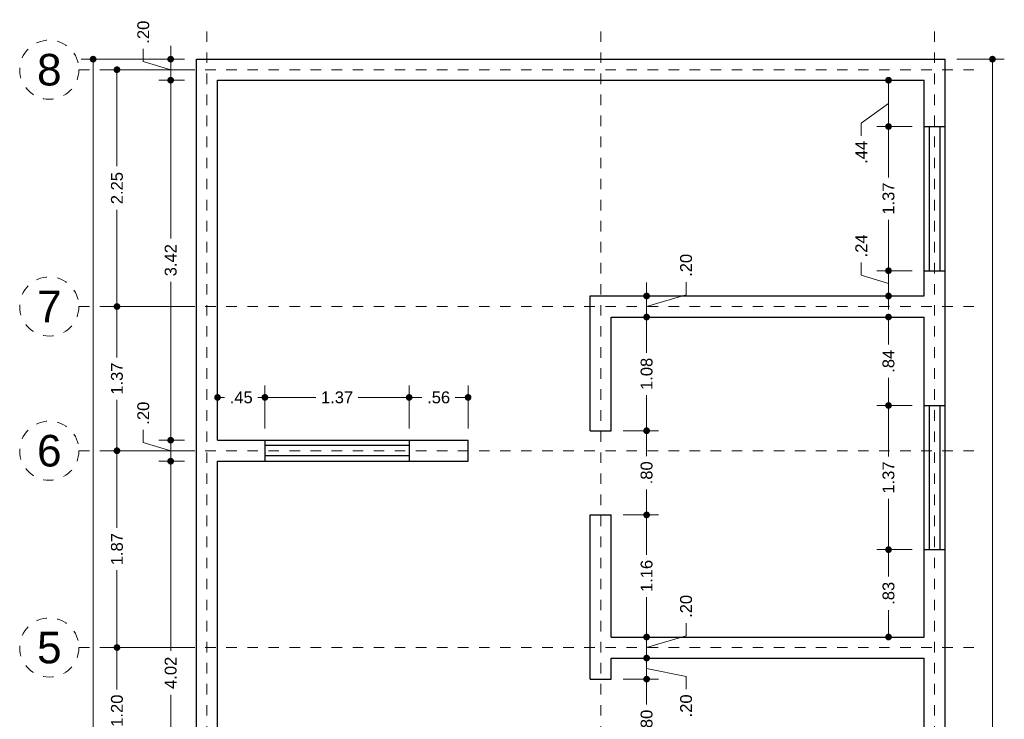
# Model space of a CAD drawing. Header units: millimetres. Extents: x 0.5 to 9.9, y -1.4 to 15.6.
# Tile 4 of 4: x 0.5 to 9.9, y 8.9 to 15.6. Entities that reach past the tile are written whole.
import ezdxf
from ezdxf.enums import TextEntityAlignment as Align

# ---------------------------------------------------------------- set-up
doc = ezdxf.new("R2010")
doc.units = ezdxf.units.MM
doc.header["$LTSCALE"] = 0.001
doc.linetypes.add('CENTER2', pattern=[28.575, 19.05, -3.175, 3.175, -3.175])
for name, color, linetype, lineweight in [('Cotas', 7, 'Continuous', 18), ('Ejes', 7, 'CENTER2', 5), ('Muros', 7, 'Continuous', 30), ('Ventanas', 250, 'Continuous', 25)]:
    doc.layers.add(name, color=color, linetype=linetype, lineweight=lineweight)
doc.styles.get("Standard").update_dxf_attribs({"font": 'arial.ttf'})
doc.dimstyles.new('1-75', dxfattribs={"dimscale": 75, "dimtxt": 0.0015, "dimasz": 0.00085, "dimexe": 0.0015, "dimexo": 0.0015, "dimgap": 0.0008, "dimtad": 0, "dimzin": 4, "dimdsep": 46, "dimtxsty": 'Standard', "dimblk": 'DOT', "dimcen": 0.09, "dimclrd": 256, "dimclre": 256, "dimclrt": 256, "dimadec": 0, "dimazin": 0, "dimtfac": 1, "dimtofl": 0, "dimtmove": 1, "dimatfit": 2, "dimfxl": 0.0015, "dimtfill": 1, "dimtolj": 1, "dimtzin": 4, "dimlwd": -1, "dimlwe": -1, "dimarcsym": 0})

# ---------------------------------------------------------------- blocks, each defined once
blk = doc.blocks.new('_DOT')
at = {"color": 0, "linetype": 'ByBlock'}
blk.add_line((-0.5, 0), (-1, 0), dxfattribs=at)
at = {"color": 0, "linetype": 'ByBlock', "const_width": 0.5}
blk.add_lwpolyline([(-0.25, 0, 1), (0.25, 0, 1)], format="xyb", close=True, dxfattribs=at)
blk = doc.blocks.new('*D17')
at = {"layer": 'Cotas', "transparency": 16777216}
for p, q in [((2.1087, 15.2), (1.1272, 15.2)), ((1.2397, 15.1363), (1.2397, 8.3699)), ((1.2397, 1.1138), (1.2397, 7.8801)), ((2.1087, 1.05), (1.1272, 1.05))]:
    blk.add_line(p, q, dxfattribs=at)
at = {"layer": 'Defpoints', "color": 0, "transparency": 16777216}
for p in [(1.2397, 15.2), (2.2212, 15.2), (2.2212, 1.05)]:
    blk.add_point(p, dxfattribs=at)
at = {"layer": 'Cotas', "transparency": 16777216, "xscale": 0.06375, "yscale": 0.06375, "zscale": 0.06375}
for p, rotation in [((1.2397, 15.2), 90), ((1.2397, 1.05), 270)]:
    blk.add_blockref('_DOT', p, dxfattribs=dict(at, rotation=rotation))
at = {"layer": 'Cotas', "transparency": 16777216, "insert": (1.2397, 8.125), "char_height": 0.1125, "attachment_point": 5, "rotation": 90, "bg_fill": 3, "box_fill_scale": 1.1, "bg_fill_color": 256, "bg_fill_true_color": 13158600, "bg_fill_transparency": 0}
blk.add_mtext('\\A1;14.15', dxfattribs=at)
blk = doc.blocks.new('*D18')
at = {"layer": 'Cotas', "transparency": 16777216}
for p, q in [((9.4437, 15.2), (9.8937, 15.2)), ((9.7812, 15.1363), (9.7812, 7.9795)), ((9.7812, 0.3338), (9.7812, 7.4905)), ((9.4437, 0.27), (9.8937, 0.27))]:
    blk.add_line(p, q, dxfattribs=at)
at = {"layer": 'Defpoints', "color": 0, "transparency": 16777216}
for p in [(9.3312, 15.2), (9.7812, 15.2), (9.3312, 0.27)]:
    blk.add_point(p, dxfattribs=at)
at = {"layer": 'Cotas', "transparency": 16777216, "xscale": 0.06375, "yscale": 0.06375, "zscale": 0.06375}
for p, rotation in [((9.7812, 15.2), 90), ((9.7812, 0.27), 270)]:
    blk.add_blockref('_DOT', p, dxfattribs=dict(at, rotation=rotation))
at = {"layer": 'Cotas', "transparency": 16777216, "insert": (9.7812, 7.735), "char_height": 0.1125, "attachment_point": 5, "rotation": 90, "bg_fill": 3, "box_fill_scale": 1.1, "bg_fill_color": 256, "bg_fill_true_color": 13158600, "bg_fill_transparency": 0}
blk.add_mtext('\\A1;14.93', dxfattribs=at)
blk = doc.blocks.new('*D19')
at = {"layer": 'Cotas', "transparency": 16777216}
for p, q in [((2.1087, 15.1), (1.3538, 15.1)), ((1.4663, 15.0363), (1.4663, 14.1825)), ((1.4663, 12.9138), (1.4663, 13.7675)), ((2.1087, 12.85), (1.3538, 12.85))]:
    blk.add_line(p, q, dxfattribs=at)
at = {"layer": 'Defpoints', "color": 0, "transparency": 16777216}
for p in [(2.2212, 15.1), (1.4663, 12.85), (2.2212, 12.85)]:
    blk.add_point(p, dxfattribs=at)
at = {"layer": 'Cotas', "transparency": 16777216, "xscale": 0.06375, "yscale": 0.06375, "zscale": 0.06375}
for p, rotation in [((1.4663, 15.1), 90), ((1.4663, 12.85), 270)]:
    blk.add_blockref('_DOT', p, dxfattribs=dict(at, rotation=rotation))
at = {"layer": 'Cotas', "transparency": 16777216, "insert": (1.4663, 13.975), "char_height": 0.1125, "attachment_point": 5, "rotation": 90, "bg_fill": 3, "box_fill_scale": 1.1, "bg_fill_color": 256, "bg_fill_true_color": 13158600, "bg_fill_transparency": 0}
blk.add_mtext('\\A1;2.25', dxfattribs=at)
blk = doc.blocks.new('*D20')
at = {"layer": 'Cotas', "transparency": 16777216}
for p, q in [((2.1087, 12.85), (1.3538, 12.85)), ((1.4663, 12.7863), (1.4663, 12.3658)), ((1.4663, 11.5437), (1.4663, 11.9642)), ((2.1087, 11.48), (1.3538, 11.48))]:
    blk.add_line(p, q, dxfattribs=at)
at = {"layer": 'Defpoints', "color": 0, "transparency": 16777216}
for p in [(2.2212, 12.85), (1.4663, 11.48), (2.2212, 11.48)]:
    blk.add_point(p, dxfattribs=at)
at = {"layer": 'Cotas', "transparency": 16777216, "xscale": 0.06375, "yscale": 0.06375, "zscale": 0.06375}
for p, rotation in [((1.4663, 12.85), 90), ((1.4663, 11.48), 270)]:
    blk.add_blockref('_DOT', p, dxfattribs=dict(at, rotation=rotation))
at = {"layer": 'Cotas', "transparency": 16777216, "insert": (1.4663, 12.165), "char_height": 0.1125, "attachment_point": 5, "rotation": 90, "bg_fill": 3, "box_fill_scale": 1.1, "bg_fill_color": 256, "bg_fill_true_color": 13158600, "bg_fill_transparency": 0}
blk.add_mtext('\\A1;1.37', dxfattribs=at)
blk = doc.blocks.new('*D21')
at = {"layer": 'Cotas', "transparency": 16777216}
for p, q in [((2.1087, 11.48), (1.3538, 11.48)), ((1.4663, 11.4162), (1.4663, 10.7458)), ((1.4663, 9.6738), (1.4663, 10.3442)), ((2.1087, 9.61), (1.3538, 9.61))]:
    blk.add_line(p, q, dxfattribs=at)
at = {"layer": 'Defpoints', "color": 0, "transparency": 16777216}
for p in [(2.2212, 11.48), (1.4663, 9.61), (2.2212, 9.61)]:
    blk.add_point(p, dxfattribs=at)
at = {"layer": 'Cotas', "transparency": 16777216, "xscale": 0.06375, "yscale": 0.06375, "zscale": 0.06375}
for p, rotation in [((1.4663, 11.48), 90), ((1.4663, 9.61), 270)]:
    blk.add_blockref('_DOT', p, dxfattribs=dict(at, rotation=rotation))
at = {"layer": 'Cotas', "transparency": 16777216, "insert": (1.4663, 10.545), "char_height": 0.1125, "attachment_point": 5, "rotation": 90, "bg_fill": 3, "box_fill_scale": 1.1, "bg_fill_color": 256, "bg_fill_true_color": 13158600, "bg_fill_transparency": 0}
blk.add_mtext('\\A1;1.87', dxfattribs=at)
blk = doc.blocks.new('*D22')
at = {"layer": 'Cotas', "transparency": 16777216}
for p, q in [((2.1087, 9.61), (1.3538, 9.61)), ((1.4663, 9.5462), (1.4663, 9.2106)), ((1.4663, 8.4738), (1.4663, 8.8094)), ((2.1087, 8.41), (1.3538, 8.41))]:
    blk.add_line(p, q, dxfattribs=at)
at = {"layer": 'Defpoints', "color": 0, "transparency": 16777216}
for p in [(2.2212, 9.61), (1.4663, 8.41), (2.2212, 8.41)]:
    blk.add_point(p, dxfattribs=at)
at = {"layer": 'Cotas', "transparency": 16777216, "xscale": 0.06375, "yscale": 0.06375, "zscale": 0.06375}
for p, rotation in [((1.4663, 9.61), 90), ((1.4663, 8.41), 270)]:
    blk.add_blockref('_DOT', p, dxfattribs=dict(at, rotation=rotation))
at = {"layer": 'Cotas', "transparency": 16777216, "insert": (1.4663, 9.01), "char_height": 0.1125, "attachment_point": 5, "rotation": 90, "bg_fill": 3, "box_fill_scale": 1.1, "bg_fill_color": 256, "bg_fill_true_color": 13158600, "bg_fill_transparency": 0}
blk.add_mtext('\\A1;1.20', dxfattribs=at)
blk = doc.blocks.new('*D30')
at = {"layer": 'Cotas', "transparency": 16777216}
for p, q in [((2.1087, 11.38), (1.864, 11.38)), ((1.9765, 11.3163), (1.9765, 9.5778)), ((1.9765, 7.4238), (1.9765, 9.1622)), ((2.1087, 7.36), (1.864, 7.36))]:
    blk.add_line(p, q, dxfattribs=at)
at = {"layer": 'Defpoints', "color": 0, "transparency": 16777216}
for p in [(1.9765, 11.38), (2.2212, 11.38), (2.2212, 7.36)]:
    blk.add_point(p, dxfattribs=at)
at = {"layer": 'Cotas', "transparency": 16777216, "xscale": 0.06375, "yscale": 0.06375, "zscale": 0.06375}
for p, rotation in [((1.9765, 11.38), 90), ((1.9765, 7.36), 270)]:
    blk.add_blockref('_DOT', p, dxfattribs=dict(at, rotation=rotation))
at = {"layer": 'Cotas', "transparency": 16777216, "insert": (1.9765, 9.37), "char_height": 0.1125, "attachment_point": 5, "rotation": 90, "bg_fill": 3, "box_fill_scale": 1.1, "bg_fill_color": 256, "bg_fill_true_color": 13158600, "bg_fill_transparency": 0}
blk.add_mtext('\\A1;4.02', dxfattribs=at)
blk = doc.blocks.new('*D31')
at = {"layer": 'Cotas', "transparency": 16777216}
for p, q in [((1.9765, 11.6438), (1.9765, 11.7075)), ((1.7165, 11.558), (1.7165, 11.678)), ((1.9765, 11.48), (1.7165, 11.558)), ((2.1087, 11.58), (1.864, 11.58)), ((1.9765, 11.38), (1.9765, 11.58)), ((2.1087, 11.38), (1.864, 11.38)), ((1.9765, 11.3163), (1.9765, 11.2525))]:
    blk.add_line(p, q, dxfattribs=at)
at = {"layer": 'Defpoints', "color": 0, "transparency": 16777216}
for p in [(1.9765, 11.58), (2.2212, 11.58), (2.2212, 11.38)]:
    blk.add_point(p, dxfattribs=at)
at = {"layer": 'Cotas', "transparency": 16777216, "xscale": 0.06375, "yscale": 0.06375, "zscale": 0.06375}
for p, rotation in [((1.9765, 11.58), 270), ((1.9765, 11.38), 90)]:
    blk.add_blockref('_DOT', p, dxfattribs=dict(at, rotation=rotation))
at = {"layer": 'Cotas', "transparency": 16777216, "insert": (1.7165, 11.8363), "char_height": 0.1125, "attachment_point": 5, "rotation": 90, "bg_fill": 3, "box_fill_scale": 1.1, "bg_fill_color": 256, "bg_fill_true_color": 13158600, "bg_fill_transparency": 0}
blk.add_mtext('\\A1;.20', dxfattribs=at)
blk = doc.blocks.new('*D32')
at = {"layer": 'Cotas', "transparency": 16777216}
for p, q in [((2.1087, 15), (1.864, 15)), ((1.9765, 14.9362), (1.9765, 13.4955)), ((1.9765, 11.6438), (1.9765, 13.0845)), ((2.1087, 11.58), (1.864, 11.58))]:
    blk.add_line(p, q, dxfattribs=at)
at = {"layer": 'Defpoints', "color": 0, "transparency": 16777216}
for p in [(1.9765, 15), (2.2212, 15), (2.2212, 11.58)]:
    blk.add_point(p, dxfattribs=at)
at = {"layer": 'Cotas', "transparency": 16777216, "xscale": 0.06375, "yscale": 0.06375, "zscale": 0.06375}
for p, rotation in [((1.9765, 15), 90), ((1.9765, 11.58), 270)]:
    blk.add_blockref('_DOT', p, dxfattribs=dict(at, rotation=rotation))
at = {"layer": 'Cotas', "transparency": 16777216, "insert": (1.9765, 13.29), "char_height": 0.1125, "attachment_point": 5, "rotation": 90, "bg_fill": 3, "box_fill_scale": 1.1, "bg_fill_color": 256, "bg_fill_true_color": 13158600, "bg_fill_transparency": 0}
blk.add_mtext('\\A1;3.42', dxfattribs=at)
blk = doc.blocks.new('*D33')
at = {"layer": 'Cotas', "transparency": 16777216}
for p, q in [((1.7165, 15.178), (1.7165, 15.298)), ((1.9765, 15.2637), (1.9765, 15.3275)), ((1.9765, 15.1), (1.7165, 15.178)), ((2.1087, 15.2), (1.864, 15.2)), ((1.9765, 15), (1.9765, 15.2)), ((2.1087, 15), (1.864, 15)), ((1.9765, 14.9362), (1.9765, 14.8725))]:
    blk.add_line(p, q, dxfattribs=at)
at = {"layer": 'Defpoints', "color": 0, "transparency": 16777216}
for p in [(1.9765, 15.2), (2.2212, 15.2), (2.2212, 15)]:
    blk.add_point(p, dxfattribs=at)
at = {"layer": 'Cotas', "transparency": 16777216, "xscale": 0.06375, "yscale": 0.06375, "zscale": 0.06375}
for p, rotation in [((1.9765, 15.2), 270), ((1.9765, 15), 90)]:
    blk.add_blockref('_DOT', p, dxfattribs=dict(at, rotation=rotation))
at = {"layer": 'Cotas', "transparency": 16777216, "insert": (1.7165, 15.4563), "char_height": 0.1125, "attachment_point": 5, "rotation": 90, "bg_fill": 3, "box_fill_scale": 1.1, "bg_fill_color": 256, "bg_fill_true_color": 13158600, "bg_fill_transparency": 0}
blk.add_mtext('\\A1;.20', dxfattribs=at)
blk = doc.blocks.new('*D46')
at = {"layer": 'Cotas', "transparency": 16777216}
for p, q in [((6.2737, 9.31), (6.6092, 9.31)), ((6.4967, 9.2462), (6.4967, 9.0683)), ((6.4967, 8.5738), (6.4967, 8.7517)), ((6.2737, 8.51), (6.6092, 8.51))]:
    blk.add_line(p, q, dxfattribs=at)
at = {"layer": 'Defpoints', "color": 0, "transparency": 16777216}
for p in [(6.1612, 9.31), (6.4967, 9.31), (6.1612, 8.51)]:
    blk.add_point(p, dxfattribs=at)
at = {"layer": 'Cotas', "transparency": 16777216, "xscale": 0.06375, "yscale": 0.06375, "zscale": 0.06375}
for p, rotation in [((6.4967, 9.31), 90), ((6.4967, 8.51), 270)]:
    blk.add_blockref('_DOT', p, dxfattribs=dict(at, rotation=rotation))
at = {"layer": 'Cotas', "transparency": 16777216, "insert": (6.4967, 8.91), "char_height": 0.1125, "attachment_point": 5, "rotation": 90, "bg_fill": 3, "box_fill_scale": 1.1, "bg_fill_color": 256, "bg_fill_true_color": 13158600, "bg_fill_transparency": 0}
blk.add_mtext('\\A1;.80', dxfattribs=at)
blk = doc.blocks.new('*D47')
at = {"layer": 'Cotas', "transparency": 16777216}
for p, q in [((6.4967, 9.5738), (6.4967, 9.6375)), ((6.2737, 9.51), (6.6092, 9.51)), ((6.4967, 9.31), (6.4967, 9.51)), ((6.4967, 9.41), (6.8716, 9.3337)), ((6.2737, 9.31), (6.6092, 9.31)), ((6.8716, 9.3337), (6.8716, 9.2137)), ((6.4967, 9.2462), (6.4967, 9.1825))]:
    blk.add_line(p, q, dxfattribs=at)
at = {"layer": 'Defpoints', "color": 0, "transparency": 16777216}
for p in [(6.1612, 9.51), (6.4967, 9.51), (6.1612, 9.31)]:
    blk.add_point(p, dxfattribs=at)
at = {"layer": 'Cotas', "transparency": 16777216, "xscale": 0.06375, "yscale": 0.06375, "zscale": 0.06375}
for p, rotation in [((6.4967, 9.51), 270), ((6.4967, 9.31), 90)]:
    blk.add_blockref('_DOT', p, dxfattribs=dict(at, rotation=rotation))
at = {"layer": 'Cotas', "transparency": 16777216, "insert": (6.8716, 9.0554), "char_height": 0.1125, "attachment_point": 5, "rotation": 90, "bg_fill": 3, "box_fill_scale": 1.1, "bg_fill_color": 256, "bg_fill_true_color": 13158600, "bg_fill_transparency": 0}
blk.add_mtext('\\A1;.20', dxfattribs=at)
blk = doc.blocks.new('*D48')
at = {"layer": 'Cotas', "transparency": 16777216}
for p, q in [((6.4967, 9.7737), (6.4967, 9.8375)), ((6.8716, 9.7224), (6.8716, 9.8424)), ((6.2737, 9.71), (6.6092, 9.71)), ((6.4967, 9.61), (6.8716, 9.7224)), ((6.4967, 9.51), (6.4967, 9.71)), ((6.2737, 9.51), (6.6092, 9.51)), ((6.4967, 9.4462), (6.4967, 9.3825))]:
    blk.add_line(p, q, dxfattribs=at)
at = {"layer": 'Defpoints', "color": 0, "transparency": 16777216}
for p in [(6.1612, 9.71), (6.4967, 9.71), (6.1612, 9.51)]:
    blk.add_point(p, dxfattribs=at)
at = {"layer": 'Cotas', "transparency": 16777216, "xscale": 0.06375, "yscale": 0.06375, "zscale": 0.06375}
for p, rotation in [((6.4967, 9.71), 270), ((6.4967, 9.51), 90)]:
    blk.add_blockref('_DOT', p, dxfattribs=dict(at, rotation=rotation))
at = {"layer": 'Cotas', "transparency": 16777216, "insert": (6.8716, 10.0008), "char_height": 0.1125, "attachment_point": 5, "rotation": 90, "bg_fill": 3, "box_fill_scale": 1.1, "bg_fill_color": 256, "bg_fill_true_color": 13158600, "bg_fill_transparency": 0}
blk.add_mtext('\\A1;.20', dxfattribs=at)
blk = doc.blocks.new('*D49')
at = {"layer": 'Cotas', "transparency": 16777216}
for p, q in [((6.2737, 10.87), (6.6092, 10.87)), ((6.4967, 10.8063), (6.4967, 10.4908)), ((6.4967, 9.7737), (6.4967, 10.0892)), ((6.2737, 9.71), (6.6092, 9.71))]:
    blk.add_line(p, q, dxfattribs=at)
at = {"layer": 'Defpoints', "color": 0, "transparency": 16777216}
for p in [(6.1612, 10.87), (6.4967, 10.87), (6.1612, 9.71)]:
    blk.add_point(p, dxfattribs=at)
at = {"layer": 'Cotas', "transparency": 16777216, "xscale": 0.06375, "yscale": 0.06375, "zscale": 0.06375}
for p, rotation in [((6.4967, 10.87), 90), ((6.4967, 9.71), 270)]:
    blk.add_blockref('_DOT', p, dxfattribs=dict(at, rotation=rotation))
at = {"layer": 'Cotas', "transparency": 16777216, "insert": (6.4967, 10.29), "char_height": 0.1125, "attachment_point": 5, "rotation": 90, "bg_fill": 3, "box_fill_scale": 1.1, "bg_fill_color": 256, "bg_fill_true_color": 13158600, "bg_fill_transparency": 0}
blk.add_mtext('\\A1;1.16', dxfattribs=at)
blk = doc.blocks.new('*D50')
at = {"layer": 'Cotas', "transparency": 16777216}
for p, q in [((6.2737, 11.67), (6.6092, 11.67)), ((6.4967, 11.6062), (6.4967, 11.4283)), ((6.4967, 10.9337), (6.4967, 11.1117)), ((6.2737, 10.87), (6.6092, 10.87))]:
    blk.add_line(p, q, dxfattribs=at)
at = {"layer": 'Defpoints', "color": 0, "transparency": 16777216}
for p in [(6.1612, 11.67), (6.4967, 11.67), (6.1612, 10.87)]:
    blk.add_point(p, dxfattribs=at)
at = {"layer": 'Cotas', "transparency": 16777216, "xscale": 0.06375, "yscale": 0.06375, "zscale": 0.06375}
for p, rotation in [((6.4967, 11.67), 90), ((6.4967, 10.87), 270)]:
    blk.add_blockref('_DOT', p, dxfattribs=dict(at, rotation=rotation))
at = {"layer": 'Cotas', "transparency": 16777216, "insert": (6.4967, 11.27), "char_height": 0.1125, "attachment_point": 5, "rotation": 90, "bg_fill": 3, "box_fill_scale": 1.1, "bg_fill_color": 256, "bg_fill_true_color": 13158600, "bg_fill_transparency": 0}
blk.add_mtext('\\A1;.80', dxfattribs=at)
blk = doc.blocks.new('*D51')
at = {"layer": 'Cotas', "transparency": 16777216}
for p, q in [((6.2737, 12.75), (6.6092, 12.75)), ((6.4967, 12.6862), (6.4967, 12.4109)), ((6.4967, 11.7338), (6.4967, 12.0091)), ((6.2737, 11.67), (6.6092, 11.67))]:
    blk.add_line(p, q, dxfattribs=at)
at = {"layer": 'Defpoints', "color": 0, "transparency": 16777216}
for p in [(6.1612, 12.75), (6.4967, 12.75), (6.1612, 11.67)]:
    blk.add_point(p, dxfattribs=at)
at = {"layer": 'Cotas', "transparency": 16777216, "xscale": 0.06375, "yscale": 0.06375, "zscale": 0.06375}
for p, rotation in [((6.4967, 12.75), 90), ((6.4967, 11.67), 270)]:
    blk.add_blockref('_DOT', p, dxfattribs=dict(at, rotation=rotation))
at = {"layer": 'Cotas', "transparency": 16777216, "insert": (6.4967, 12.21), "char_height": 0.1125, "attachment_point": 5, "rotation": 90, "bg_fill": 3, "box_fill_scale": 1.1, "bg_fill_color": 256, "bg_fill_true_color": 13158600, "bg_fill_transparency": 0}
blk.add_mtext('\\A1;1.08', dxfattribs=at)
blk = doc.blocks.new('*D52')
at = {"layer": 'Cotas', "transparency": 16777216}
for p, q in [((6.4967, 13.0137), (6.4967, 13.0775)), ((6.8716, 12.9624), (6.8716, 13.0824)), ((6.2737, 12.95), (6.6092, 12.95)), ((6.4967, 12.85), (6.8716, 12.9624)), ((6.4967, 12.75), (6.4967, 12.95)), ((6.2737, 12.75), (6.6092, 12.75)), ((6.4967, 12.6862), (6.4967, 12.6225))]:
    blk.add_line(p, q, dxfattribs=at)
at = {"layer": 'Defpoints', "color": 0, "transparency": 16777216}
for p in [(6.1612, 12.95), (6.4967, 12.95), (6.1612, 12.75)]:
    blk.add_point(p, dxfattribs=at)
at = {"layer": 'Cotas', "transparency": 16777216, "xscale": 0.06375, "yscale": 0.06375, "zscale": 0.06375}
for p, rotation in [((6.4967, 12.95), 270), ((6.4967, 12.75), 90)]:
    blk.add_blockref('_DOT', p, dxfattribs=dict(at, rotation=rotation))
at = {"layer": 'Cotas', "transparency": 16777216, "insert": (6.8716, 13.2408), "char_height": 0.1125, "attachment_point": 5, "rotation": 90, "bg_fill": 3, "box_fill_scale": 1.1, "bg_fill_color": 256, "bg_fill_true_color": 13158600, "bg_fill_transparency": 0}
blk.add_mtext('\\A1;.20', dxfattribs=at)
blk = doc.blocks.new('*D59')
at = {"layer": 'Cotas', "transparency": 16777216}
for p, q in [((9.0187, 10.54), (8.6815, 10.54)), ((8.794, 10.4763), (8.794, 10.2835)), ((8.794, 9.7737), (8.794, 9.9665)), ((9.0187, 9.71), (8.6815, 9.71))]:
    blk.add_line(p, q, dxfattribs=at)
at = {"layer": 'Defpoints', "color": 0, "transparency": 16777216}
for p in [(8.794, 10.54), (9.1312, 10.54), (9.1312, 9.71)]:
    blk.add_point(p, dxfattribs=at)
at = {"layer": 'Cotas', "transparency": 16777216, "xscale": 0.06375, "yscale": 0.06375, "zscale": 0.06375}
for p, rotation in [((8.794, 10.54), 90), ((8.794, 9.71), 270)]:
    blk.add_blockref('_DOT', p, dxfattribs=dict(at, rotation=rotation))
at = {"layer": 'Cotas', "transparency": 16777216, "insert": (8.794, 10.125), "char_height": 0.1125, "attachment_point": 5, "rotation": 90, "bg_fill": 3, "box_fill_scale": 1.1, "bg_fill_color": 256, "bg_fill_true_color": 13158600, "bg_fill_transparency": 0}
blk.add_mtext('\\A1;.83', dxfattribs=at)
blk = doc.blocks.new('*D60')
at = {"layer": 'Cotas', "transparency": 16777216}
for p, q in [((9.0187, 11.91), (8.6815, 11.91)), ((8.794, 11.8463), (8.794, 11.4258)), ((8.794, 10.6037), (8.794, 11.0242)), ((9.0187, 10.54), (8.6815, 10.54))]:
    blk.add_line(p, q, dxfattribs=at)
at = {"layer": 'Defpoints', "color": 0, "transparency": 16777216}
for p in [(8.794, 11.91), (9.1312, 11.91), (9.1312, 10.54)]:
    blk.add_point(p, dxfattribs=at)
at = {"layer": 'Cotas', "transparency": 16777216, "xscale": 0.06375, "yscale": 0.06375, "zscale": 0.06375}
for p, rotation in [((8.794, 11.91), 90), ((8.794, 10.54), 270)]:
    blk.add_blockref('_DOT', p, dxfattribs=dict(at, rotation=rotation))
at = {"layer": 'Cotas', "transparency": 16777216, "insert": (8.794, 11.225), "char_height": 0.1125, "attachment_point": 5, "rotation": 90, "bg_fill": 3, "box_fill_scale": 1.1, "bg_fill_color": 256, "bg_fill_true_color": 13158600, "bg_fill_transparency": 0}
blk.add_mtext('\\A1;1.37', dxfattribs=at)
blk = doc.blocks.new('*D61')
at = {"layer": 'Cotas', "transparency": 16777216}
for p, q in [((9.0187, 12.75), (8.6815, 12.75)), ((8.794, 12.6862), (8.794, 12.4883)), ((8.794, 11.9738), (8.794, 12.1717)), ((9.0187, 11.91), (8.6815, 11.91))]:
    blk.add_line(p, q, dxfattribs=at)
at = {"layer": 'Defpoints', "color": 0, "transparency": 16777216}
for p in [(8.794, 12.75), (9.1312, 12.75), (9.1312, 11.91)]:
    blk.add_point(p, dxfattribs=at)
at = {"layer": 'Cotas', "transparency": 16777216, "xscale": 0.06375, "yscale": 0.06375, "zscale": 0.06375}
for p, rotation in [((8.794, 12.75), 90), ((8.794, 11.91), 270)]:
    blk.add_blockref('_DOT', p, dxfattribs=dict(at, rotation=rotation))
at = {"layer": 'Cotas', "transparency": 16777216, "insert": (8.794, 12.33), "char_height": 0.1125, "attachment_point": 5, "rotation": 90, "bg_fill": 3, "box_fill_scale": 1.1, "bg_fill_color": 256, "bg_fill_true_color": 13158600, "bg_fill_transparency": 0}
blk.add_mtext('\\A1;.84', dxfattribs=at)
blk = doc.blocks.new('*D62')
at = {"layer": 'Cotas', "transparency": 16777216}
for p, q in [((8.794, 13.2538), (8.794, 13.3175)), ((8.5351, 13.1477), (8.5351, 13.2677)), ((9.0187, 13.19), (8.6815, 13.19)), ((8.794, 12.95), (8.794, 13.19)), ((8.794, 13.07), (8.5351, 13.1477)), ((9.0187, 12.95), (8.6815, 12.95)), ((8.794, 12.8863), (8.794, 12.8225))]:
    blk.add_line(p, q, dxfattribs=at)
at = {"layer": 'Defpoints', "color": 0, "transparency": 16777216}
for p in [(8.794, 13.19), (9.1312, 13.19), (9.1312, 12.95)]:
    blk.add_point(p, dxfattribs=at)
at = {"layer": 'Cotas', "transparency": 16777216, "xscale": 0.06375, "yscale": 0.06375, "zscale": 0.06375}
for p, rotation in [((8.794, 13.19), 270), ((8.794, 12.95), 90)]:
    blk.add_blockref('_DOT', p, dxfattribs=dict(at, rotation=rotation))
at = {"layer": 'Cotas', "transparency": 16777216, "insert": (8.5351, 13.426), "char_height": 0.1125, "attachment_point": 5, "rotation": 90, "bg_fill": 3, "box_fill_scale": 1.1, "bg_fill_color": 256, "bg_fill_true_color": 13158600, "bg_fill_transparency": 0}
blk.add_mtext('\\A1;.24', dxfattribs=at)
blk = doc.blocks.new('*D63')
at = {"layer": 'Cotas', "transparency": 16777216}
for p, q in [((9.0187, 14.56), (8.6815, 14.56)), ((8.794, 14.4963), (8.794, 14.0758)), ((8.794, 13.2538), (8.794, 13.6742)), ((9.0187, 13.19), (8.6815, 13.19))]:
    blk.add_line(p, q, dxfattribs=at)
at = {"layer": 'Defpoints', "color": 0, "transparency": 16777216}
for p in [(8.794, 14.56), (9.1312, 14.56), (9.1312, 13.19)]:
    blk.add_point(p, dxfattribs=at)
at = {"layer": 'Cotas', "transparency": 16777216, "xscale": 0.06375, "yscale": 0.06375, "zscale": 0.06375}
for p, rotation in [((8.794, 14.56), 90), ((8.794, 13.19), 270)]:
    blk.add_blockref('_DOT', p, dxfattribs=dict(at, rotation=rotation))
at = {"layer": 'Cotas', "transparency": 16777216, "insert": (8.794, 13.875), "char_height": 0.1125, "attachment_point": 5, "rotation": 90, "bg_fill": 3, "box_fill_scale": 1.1, "bg_fill_color": 256, "bg_fill_true_color": 13158600, "bg_fill_transparency": 0}
blk.add_mtext('\\A1;1.37', dxfattribs=at)
blk = doc.blocks.new('*D64')
at = {"layer": 'Cotas', "transparency": 16777216}
for p, q in [((9.0187, 15), (8.6815, 15)), ((8.794, 14.6238), (8.794, 14.9362)), ((8.794, 14.78), (8.5353, 14.593)), ((8.5353, 14.593), (8.5353, 14.473)), ((9.0187, 14.56), (8.6815, 14.56))]:
    blk.add_line(p, q, dxfattribs=at)
at = {"layer": 'Defpoints', "color": 0, "transparency": 16777216}
for p in [(8.794, 15), (9.1312, 15), (9.1312, 14.56)]:
    blk.add_point(p, dxfattribs=at)
at = {"layer": 'Cotas', "transparency": 16777216, "xscale": 0.06375, "yscale": 0.06375, "zscale": 0.06375}
for p, rotation in [((8.794, 15), 90), ((8.794, 14.56), 270)]:
    blk.add_blockref('_DOT', p, dxfattribs=dict(at, rotation=rotation))
at = {"layer": 'Cotas', "transparency": 16777216, "insert": (8.5353, 14.3147), "char_height": 0.1125, "attachment_point": 5, "rotation": 90, "bg_fill": 3, "box_fill_scale": 1.1, "bg_fill_color": 256, "bg_fill_true_color": 13158600, "bg_fill_transparency": 0}
blk.add_mtext('\\A1;.44', dxfattribs=at)
blk = doc.blocks.new('*D65')
at = {"layer": 'Cotas', "transparency": 16777216}
for p, q in [((2.4212, 11.6925), (2.4212, 12.0988)), ((2.8712, 11.6925), (2.8712, 12.0988)), ((2.4849, 11.9863), (2.4872, 11.9863)), ((2.8074, 11.9863), (2.8051, 11.9863))]:
    blk.add_line(p, q, dxfattribs=at)
at = {"layer": 'Defpoints', "color": 0, "transparency": 16777216}
for p in [(2.8712, 11.9863), (2.4212, 11.58), (2.8712, 11.58)]:
    blk.add_point(p, dxfattribs=at)
at = {"layer": 'Cotas', "transparency": 16777216, "insert": (2.6462, 11.9863), "char_height": 0.1125, "attachment_point": 5, "bg_fill": 3, "box_fill_scale": 1.1, "bg_fill_color": 256, "bg_fill_true_color": 13158600, "bg_fill_transparency": 0}
blk.add_mtext('\\A1;.45', dxfattribs=at)
at = {"layer": 'Cotas', "transparency": 16777216, "xscale": 0.06375, "yscale": 0.06375, "zscale": 0.06375, "rotation": 180}
blk.add_blockref('_DOT', (2.4212, 11.9863), dxfattribs=at)
at = {"layer": 'Cotas', "transparency": 16777216, "xscale": 0.06375, "yscale": 0.06375, "zscale": 0.06375}
blk.add_blockref('_DOT', (2.8712, 11.9863), dxfattribs=at)
blk = doc.blocks.new('*D66')
at = {"layer": 'Cotas', "transparency": 16777216}
for p, q in [((2.8712, 11.6925), (2.8712, 12.0988)), ((4.2412, 11.6925), (4.2412, 12.0988)), ((2.9349, 11.9863), (3.3554, 11.9863)), ((4.1774, 11.9863), (3.757, 11.9863))]:
    blk.add_line(p, q, dxfattribs=at)
at = {"layer": 'Defpoints', "color": 0, "transparency": 16777216}
for p in [(4.2412, 11.9863), (2.8712, 11.58), (4.2412, 11.58)]:
    blk.add_point(p, dxfattribs=at)
at = {"layer": 'Cotas', "transparency": 16777216, "xscale": 0.06375, "yscale": 0.06375, "zscale": 0.06375, "rotation": 180}
blk.add_blockref('_DOT', (2.8712, 11.9863), dxfattribs=at)
at = {"layer": 'Cotas', "transparency": 16777216, "xscale": 0.06375, "yscale": 0.06375, "zscale": 0.06375}
blk.add_blockref('_DOT', (4.2412, 11.9863), dxfattribs=at)
at = {"layer": 'Cotas', "transparency": 16777216, "insert": (3.5562, 11.9863), "char_height": 0.1125, "attachment_point": 5, "bg_fill": 3, "box_fill_scale": 1.1, "bg_fill_color": 256, "bg_fill_true_color": 13158600, "bg_fill_transparency": 0}
blk.add_mtext('\\A1;1.37', dxfattribs=at)
blk = doc.blocks.new('*D67')
at = {"layer": 'Cotas', "transparency": 16777216}
for p, q in [((4.2412, 11.6925), (4.2412, 12.0988)), ((4.8012, 11.6925), (4.8012, 12.0988)), ((4.3049, 11.9863), (4.3627, 11.9863)), ((4.7374, 11.9863), (4.6797, 11.9863))]:
    blk.add_line(p, q, dxfattribs=at)
at = {"layer": 'Defpoints', "color": 0, "transparency": 16777216}
for p in [(4.8012, 11.9863), (4.2412, 11.58), (4.8012, 11.58)]:
    blk.add_point(p, dxfattribs=at)
at = {"layer": 'Cotas', "transparency": 16777216, "xscale": 0.06375, "yscale": 0.06375, "zscale": 0.06375, "rotation": 180}
blk.add_blockref('_DOT', (4.2412, 11.9863), dxfattribs=at)
at = {"layer": 'Cotas', "transparency": 16777216, "xscale": 0.06375, "yscale": 0.06375, "zscale": 0.06375}
blk.add_blockref('_DOT', (4.8012, 11.9863), dxfattribs=at)
at = {"layer": 'Cotas', "transparency": 16777216, "insert": (4.5212, 11.9863), "char_height": 0.1125, "attachment_point": 5, "bg_fill": 3, "box_fill_scale": 1.1, "bg_fill_color": 256, "bg_fill_true_color": 13158600, "bg_fill_transparency": 0}
blk.add_mtext('\\A1;.56', dxfattribs=at)

msp = doc.modelspace()

# ---------------------------------------------------------------- linework, layer by layer
at = {"layer": 'Ejes', "linetype": 'CENTER2'}
for p, q in [((2.3212, -0.8362), (2.3212, 15.5)), ((6.0612, -0.8362), (6.0612, 15.5)), ((9.2312, -0.8362), (9.2312, 15.5)), ((1.1048, 15.1), (9.6312, 15.1)), ((1.1048, 12.85), (9.6312, 12.85)), ((1.1048, 11.48), (9.6312, 11.48)), ((1.1048, 9.61), (9.6312, 9.61))]:
    msp.add_line(p, q, dxfattribs=at)
at = {"layer": 'Ejes'}
for centre in [(0.8236, 15.1), (0.8236, 12.85), (0.8236, 11.48), (0.8236, 9.61)]:
    msp.add_circle(centre, 0.2812, dxfattribs=at)
at = {"layer": 'Muros'}
for p, q in [((2.2212, 1.05), (2.2212, 15.2)), ((2.2212, 15.2), (9.3312, 15.2)), ((9.3312, 0.27), (9.3312, 15.2)), ((2.4212, 15), (9.1312, 15)), ((2.4212, 11.58), (2.4212, 15)), ((9.1312, 12.95), (9.1312, 15)), ((5.9612, 12.95), (9.1312, 12.95)), ((5.9612, 11.67), (5.9612, 12.95)), ((6.1612, 12.75), (9.1312, 12.75)), ((6.1612, 11.67), (6.1612, 12.75)), ((9.1312, 9.71), (9.1312, 12.75)), ((5.9612, 11.67), (6.1612, 11.67)), ((2.4212, 11.58), (4.8012, 11.58)), ((4.8012, 11.38), (4.8012, 11.58)), ((2.4212, 11.38), (4.8012, 11.38)), ((2.4212, 7.36), (2.4212, 11.38)), ((5.9612, 10.87), (6.1612, 10.87)), ((5.9612, 9.31), (5.9612, 10.87)), ((6.1612, 9.71), (6.1612, 10.87)), ((6.1612, 9.71), (9.1312, 9.71)), ((6.1612, 9.51), (9.1312, 9.51)), ((6.1612, 9.31), (6.1612, 9.51)), ((9.1312, 8.51), (9.1312, 9.51)), ((5.9612, 9.31), (6.1612, 9.31))]:
    msp.add_line(p, q, dxfattribs=at)
at = {"layer": 'Ventanas'}
for p, q in [((9.1312, 14.56), (9.3312, 14.56)), ((9.1812, 14.56), (9.1812, 13.19)), ((9.2812, 14.56), (9.2812, 13.19)), ((9.1312, 13.19), (9.3312, 13.19)), ((9.1312, 11.91), (9.3312, 11.91)), ((9.1812, 11.91), (9.1812, 10.54)), ((9.2812, 11.91), (9.2812, 10.54)), ((2.8712, 11.58), (2.8712, 11.38)), ((4.2412, 11.53), (2.8712, 11.53)), ((4.2412, 11.58), (4.2412, 11.38)), ((4.2412, 11.43), (2.8712, 11.43)), ((9.1312, 10.54), (9.3312, 10.54))]:
    msp.add_line(p, q, dxfattribs=at)

# ---------------------------------------------------------------- texts
at = {"layer": 'Ejes'}
for s, p in [('8', (0.8236, 15.1)), ('7', (0.8236, 12.85)), ('6', (0.8236, 11.48)), ('5', (0.8236, 9.61))]:
    msp.add_text(s, height=0.3, dxfattribs=at).set_placement(p, align=Align.MIDDLE_CENTER)

# ---------------------------------------------------------------- next in the draw order: dimensions: what is measured, and where the dimension line sits
at = {"layer": 'Cotas'}
for base, p1, p2, picture, middle in [((1.2397, 15.2), (2.2212, 1.05), (2.2212, 15.2), '*D17', (1.2397, 8.125)), ((9.7812, 15.2), (9.3312, 0.27), (9.3312, 15.2), '*D18', (9.7812, 7.735)), ((8.794, 10.54), (9.1312, 9.71), (9.1312, 10.54), '*D59', (8.794, 10.125)), ((6.4967, 9.31), (6.1612, 8.51), (6.1612, 9.31), '*D46', (6.4967, 8.91))]:
    dim = msp.add_linear_dim(base=base, p1=p1, p2=p2, angle=90, dimstyle='1-75', dxfattribs=at)
    dim.commit()
    dim.dimension.update_dxf_attribs({"geometry": picture, "text_midpoint": middle})
dim = msp.add_linear_dim(base=(2.8712, 11.9863), p1=(2.4212, 11.58), p2=(2.8712, 11.58), dimstyle='1-75', dxfattribs=at)
dim.commit()
dim.dimension.update_dxf_attribs({"geometry": '*D65', "text_midpoint": (2.6462, 11.9863), "dimtype": 160})

# ---------------------------------------------------------------- next in the draw order: dimensions: what is measured, and where the dimension line sits
for base, p1, p2, picture, middle in [((1.4663, 12.85), (2.2212, 15.1), (2.2212, 12.85), '*D19', (1.4663, 13.975)), ((8.794, 11.91), (9.1312, 10.54), (9.1312, 11.91), '*D60', (8.794, 11.225))]:
    dim = msp.add_linear_dim(base=base, p1=p1, p2=p2, angle=90, dimstyle='1-75', dxfattribs=at)
    dim.commit()
    dim.dimension.update_dxf_attribs({"geometry": picture, "text_midpoint": middle})
dim = msp.add_linear_dim(base=(4.2412, 11.9863), p1=(2.8712, 11.58), p2=(4.2412, 11.58), dimstyle='1-75', dxfattribs=at)
dim.commit()
dim.dimension.update_dxf_attribs({"geometry": '*D66', "text_midpoint": (3.5562, 11.9863)})
dim = msp.add_linear_dim(base=(6.4967, 9.51), p1=(6.1612, 9.31), p2=(6.1612, 9.51), angle=90, dimstyle='1-75', dxfattribs=at)
dim.commit()
dim.dimension.update_dxf_attribs({"geometry": '*D47', "text_midpoint": (6.8716, 9.1537), "dimtype": 160})

# ---------------------------------------------------------------- next in the draw order: dimensions: what is measured, and where the dimension line sits
for base, p1, p2, picture, middle in [((1.4663, 11.48), (2.2212, 12.85), (2.2212, 11.48), '*D20', (1.4663, 12.165)), ((8.794, 12.75), (9.1312, 11.91), (9.1312, 12.75), '*D61', (8.794, 12.33)), ((6.4967, 9.71), (6.1612, 9.51), (6.1612, 9.71), '*D48', (6.8716, 9.9024))]:
    dim = msp.add_linear_dim(base=base, p1=p1, p2=p2, angle=90, dimstyle='1-75', dxfattribs=at)
    dim.commit()
    dim.dimension.update_dxf_attribs({"geometry": picture, "text_midpoint": middle})
dim = msp.add_linear_dim(base=(4.8012, 11.9863), p1=(4.2412, 11.58), p2=(4.8012, 11.58), dimstyle='1-75', dxfattribs=at)
dim.commit()
dim.dimension.update_dxf_attribs({"geometry": '*D67', "text_midpoint": (4.5212, 11.9863), "dimtype": 160})

# ---------------------------------------------------------------- next in the draw order: dimensions: what is measured, and where the dimension line sits
for base, p1, p2, picture, middle in [((8.794, 13.19), (9.1312, 12.95), (9.1312, 13.19), '*D62', (8.5351, 13.3277)), ((1.4663, 9.61), (2.2212, 11.48), (2.2212, 9.61), '*D21', (1.4663, 10.545)), ((6.4967, 10.87), (6.1612, 9.71), (6.1612, 10.87), '*D49', (6.4967, 10.29))]:
    dim = msp.add_linear_dim(base=base, p1=p1, p2=p2, angle=90, dimstyle='1-75', dxfattribs=at)
    dim.commit()
    dim.dimension.update_dxf_attribs({"geometry": picture, "text_midpoint": middle})

# ---------------------------------------------------------------- next in the draw order: dimensions: what is measured, and where the dimension line sits
for base, p1, p2, picture, middle in [((8.794, 14.56), (9.1312, 13.19), (9.1312, 14.56), '*D63', (8.794, 13.875)), ((6.4967, 11.67), (6.1612, 10.87), (6.1612, 11.67), '*D50', (6.4967, 11.27)), ((1.4663, 8.41), (2.2212, 9.61), (2.2212, 8.41), '*D22', (1.4663, 9.01))]:
    dim = msp.add_linear_dim(base=base, p1=p1, p2=p2, angle=90, dimstyle='1-75', dxfattribs=at)
    dim.commit()
    dim.dimension.update_dxf_attribs({"geometry": picture, "text_midpoint": middle})

# ---------------------------------------------------------------- next in the draw order: dimensions: what is measured, and where the dimension line sits
dim = msp.add_linear_dim(base=(8.794, 15), p1=(9.1312, 14.56), p2=(9.1312, 15), angle=90, dimstyle='1-75', dxfattribs=at)
dim.commit()
dim.dimension.update_dxf_attribs({"geometry": '*D64', "text_midpoint": (8.5353, 14.413), "dimtype": 160})
for base, p1, p2, picture, middle in [((6.4967, 12.75), (6.1612, 11.67), (6.1612, 12.75), '*D51', (6.4967, 12.21)), ((1.9765, 11.38), (2.2212, 7.36), (2.2212, 11.38), '*D30', (1.9765, 9.37))]:
    dim = msp.add_linear_dim(base=base, p1=p1, p2=p2, angle=90, dimstyle='1-75', dxfattribs=at)
    dim.commit()
    dim.dimension.update_dxf_attribs({"geometry": picture, "text_midpoint": middle})

# ---------------------------------------------------------------- next in the draw order: dimensions: what is measured, and where the dimension line sits
for base, p1, p2, picture, middle in [((6.4967, 12.95), (6.1612, 12.75), (6.1612, 12.95), '*D52', (6.8716, 13.1424)), ((1.9765, 11.58), (2.2212, 11.38), (2.2212, 11.58), '*D31', (1.7165, 11.738))]:
    dim = msp.add_linear_dim(base=base, p1=p1, p2=p2, angle=90, dimstyle='1-75', dxfattribs=at)
    dim.commit()
    dim.dimension.update_dxf_attribs({"geometry": picture, "text_midpoint": middle})

# ---------------------------------------------------------------- next in the draw order: dimensions: what is measured, and where the dimension line sits
dim = msp.add_linear_dim(base=(1.9765, 15), p1=(2.2212, 11.58), p2=(2.2212, 15), angle=90, dimstyle='1-75', dxfattribs=at)
dim.commit()
dim.dimension.update_dxf_attribs({"geometry": '*D32', "text_midpoint": (1.9765, 13.29)})

# ---------------------------------------------------------------- next in the draw order: dimensions: what is measured, and where the dimension line sits
dim = msp.add_linear_dim(base=(1.9765, 15.2), p1=(2.2212, 15), p2=(2.2212, 15.2), angle=90, dimstyle='1-75', dxfattribs=at)
dim.commit()
dim.dimension.update_dxf_attribs({"geometry": '*D33', "text_midpoint": (1.7165, 15.358)})

doc.saveas('drawing.dxf')
